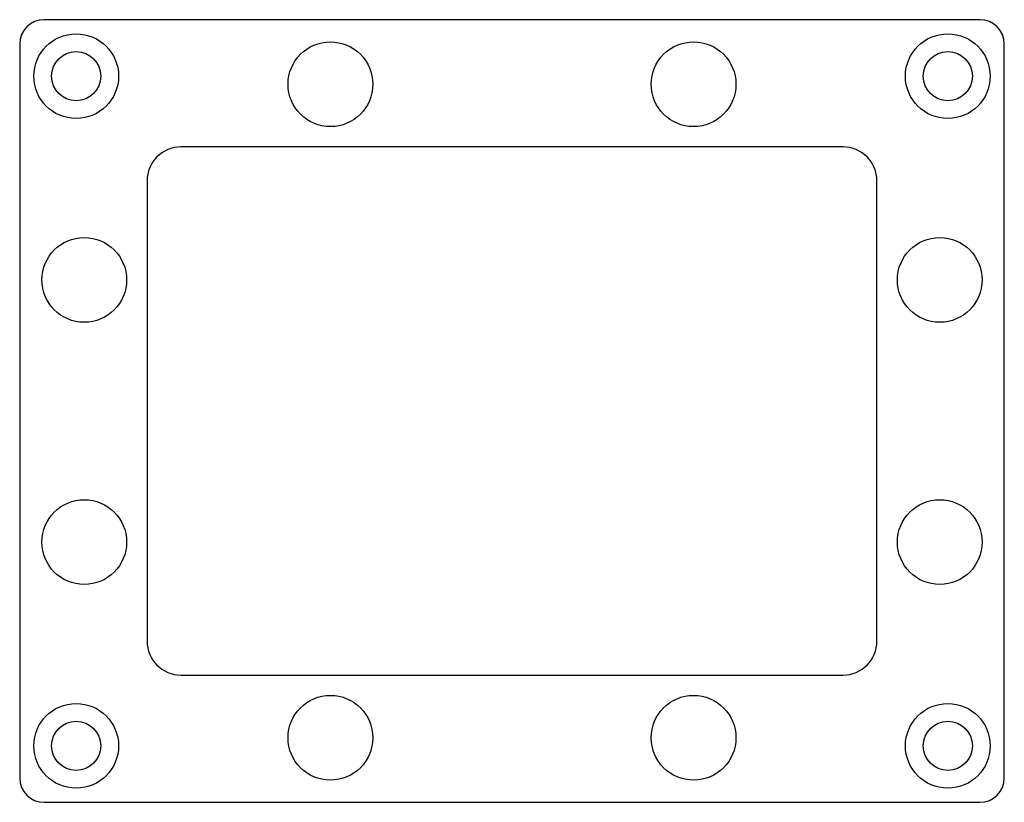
# Model space of a CAD drawing. Header units: millimetres. Extents: x -61 to 61, y -48 to 48.
import ezdxf

# ---------------------------------------------------------------- set-up
doc = ezdxf.new("R2010")
doc.units = ezdxf.units.MM

msp = doc.modelspace()

# ---------------------------------------------------------------- linework, layer by layer
at = {"layer": 'COUNTERBORE'}
for centre in [(-54, 41.5), (54, 41.5), (-54, -41.5), (54, -41.5)]:
    msp.add_circle(centre, 5.25, dxfattribs=at)
at = {"layer": 'HOLES'}
for centre, radius in [((-22.5, 40.5), 5.25), ((22.5, 40.5), 5.25), ((-54, 41.5), 3.05), ((54, 41.5), 3.05), ((-53, 16.25), 5.25), ((53, 16.25), 5.25), ((-53, -16.25), 5.25), ((53, -16.25), 5.25), ((-22.5, -40.5), 5.25), ((22.5, -40.5), 5.25), ((-54, -41.5), 3.05), ((54, -41.5), 3.05)]:
    msp.add_circle(centre, radius, dxfattribs=at)
at = {"layer": 'OUTLINE'}
for p, q in [((58, 48.5), (-58, 48.5)), ((-61, 45.5), (-61, -45.5)), ((61, -45.5), (61, 45.5)), ((41.025, 32.725), (-41.025, 32.725)), ((-45.225, 28.525), (-45.225, -28.525)), ((45.225, -28.525), (45.225, 28.525)), ((-41.025, -32.725), (41.025, -32.725)), ((-58, -48.5), (58, -48.5))]:
    msp.add_line(p, q, dxfattribs=at)
for centre, radius, start, end in [((-58, 45.5), 3, 90, 180), ((58, 45.5), 3, 0, 90), ((-41.025, 28.525), 4.2, 90, 180), ((41.025, 28.525), 4.2, 0, 90), ((-41.025, -28.525), 4.2, 180, 270), ((41.025, -28.525), 4.2, 270, 360), ((-58, -45.5), 3, 180, 270), ((58, -45.5), 3, 270, 360)]:
    msp.add_arc(centre, radius, start, end, dxfattribs=at)

doc.saveas('drawing.dxf')
